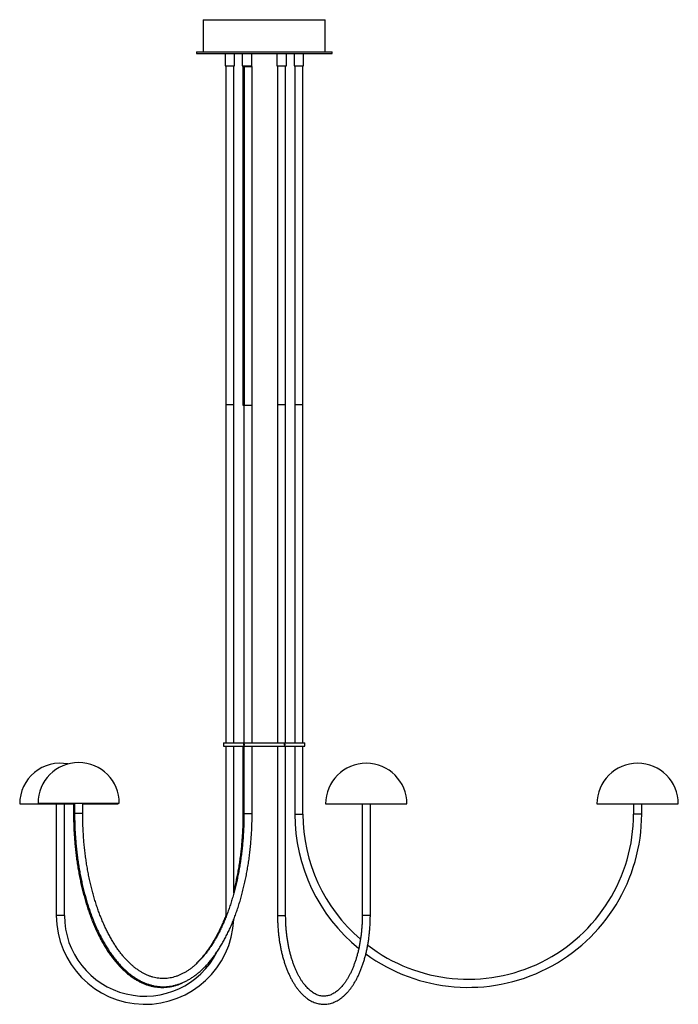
# Paper-space layout '_Normal a' of a CAD drawing. Header units: inches. Extents: x -14.2 to 24.1, y -15.1 to 42.1.
import ezdxf

# ---------------------------------------------------------------- set-up
doc = ezdxf.new("R2010")
doc.units = ezdxf.units.IN
doc.header["$MEASUREMENT"] = 0

psp = doc.layouts.new('_Normal a')

# ---------------------------------------------------------------- linework, layer by layer
at = {"color": 7, "linetype": 'Continuous', "lineweight": 25}
for p, q in [((-3.545, 42.147), (-3.545, 40.277)), ((-3.545, 42.147), (3.545, 42.147)), ((3.545, 40.277), (3.545, 42.147)), ((-3.935, 40.277), (-3.935, 40.177)), ((-3.935, 40.277), (3.935, 40.277)), ((-3.935, 40.177), (3.935, 40.177)), ((-2.283, 40.177), (-2.283, 39.469)), ((-1.732, 39.469), (-1.732, 40.177)), ((-1.28, 40.177), (-1.28, 39.469)), ((-0.728, 39.469), (-0.728, 40.177)), ((0.728, 40.177), (0.728, 39.469)), ((1.28, 39.469), (1.28, 40.177)), ((1.732, 40.177), (1.732, 39.469)), ((2.283, 39.469), (2.283, 40.177)), ((3.935, 40.177), (3.935, 40.277)), ((-2.283, 39.469), (-1.732, 39.469)), ((-2.244, 39.469), (-2.244, 0.098)), ((-1.772, 0.098), (-1.772, 39.469)), ((-1.28, 39.469), (-0.728, 39.469)), ((-1.24, 39.429), (-1.24, 19.744)), ((-1.24, 39.429), (-0.699, 39.429)), ((-1.171, 39.429), (-1.171, 19.744)), ((-0.699, 19.744), (-0.699, 39.429)), ((0.728, 39.469), (1.28, 39.469)), ((0.768, 39.469), (0.768, 0.098)), ((1.24, 0.098), (1.24, 39.469)), ((1.732, 39.469), (2.283, 39.469)), ((1.772, 39.469), (1.772, 0.098)), ((2.244, 0.098), (2.244, 39.469)), ((-2.244, 19.783), (-1.772, 19.783)), ((-1.24, 19.744), (-0.699, 19.744)), ((-1.181, 19.744), (-1.181, 0.098)), ((-0.709, 0.098), (-0.709, 19.744)), ((0.768, 19.783), (1.24, 19.783)), ((1.772, 19.783), (2.244, 19.783)), ((-2.362, 0.098), (-2.362, 0.039)), ((-2.362, 0.098), (2.362, 0.098)), ((2.362, 0.039), (2.362, 0.098)), ((-2.362, -0.039), (-2.362, -0.098)), ((-2.362, -0.098), (2.362, -0.098)), ((-2.244, -0.098), (-2.244, -9.941)), ((-1.772, -8.636), (-1.772, -0.098)), ((-1.24, -0.098), (-1.24, -4.035)), ((-1.181, -0.098), (-1.181, -3.996)), ((-0.709, -3.996), (-0.709, -0.098)), ((0.768, -0.098), (0.768, -9.941)), ((1.24, -9.941), (1.24, -0.098)), ((1.772, -0.098), (1.772, -4.035)), ((2.244, -4.035), (2.244, -0.098)), ((2.362, -0.098), (2.362, -0.039)), ((-13.15, -3.406), (-8.425, -3.406)), ((-11.024, -3.406), (-11.024, -3.996)), ((-10.551, -3.996), (-10.551, -3.406)), ((-9.488, -3.445), (-9.489, -3.406)), ((-8.484, -3.445), (-8.485, -3.406)), ((-14.213, -3.445), (-11.024, -3.445)), ((-12.087, -3.445), (-12.087, -9.941)), ((-11.614, -9.941), (-11.614, -3.445)), ((-11.083, -3.445), (-11.083, -4.035)), ((-10.551, -3.996), (-11.024, -3.996)), ((-10.551, -3.445), (-8.484, -3.445)), ((-1.181, -3.996), (-0.709, -3.996)), ((3.563, -3.445), (8.287, -3.445)), ((5.689, -3.445), (5.689, -9.941)), ((6.161, -9.941), (6.161, -3.445)), ((19.331, -3.445), (24.055, -3.445)), ((21.457, -3.445), (21.457, -4.035)), ((21.929, -4.035), (21.929, -3.445)), ((-11.027, -4.035), (-11.083, -4.035)), ((-1.24, -4.035), (-1.184, -4.035)), ((1.772, -4.035), (2.244, -4.035)), ((21.929, -4.035), (21.457, -4.035)), ((-11.614, -9.941), (-12.087, -9.941)), ((-2.244, -9.941), (-2.246, -10.075)), ((-2.244, -9.941), (-2.201, -9.941)), ((0.768, -9.941), (1.24, -9.941)), ((6.161, -9.941), (5.689, -9.941))]:
    psp.add_line(p, q, dxfattribs=at)
for centre, radius, start, end in [((-11.85, -3.445), 2.362, 79.1091, 180), ((-10.787, -3.406), 2.362, 0, 180), ((5.925, -3.445), 2.362, 0, 180), ((21.693, -3.445), 2.362, 0, 180), ((11.85, -4.035), 10.079, 180, 230.8469), ((11.85, -4.035), 9.606, 180, 229.2848), ((11.85, -4.035), 10.079, 233.8158, 0), ((11.85, -4.035), 9.606, 232.5426, 0), ((-6.929, -9.941), 5.157, 180, 357.4213), ((-6.929, -9.941), 4.685, 180, 333.1088)]:
    psp.add_arc(centre, radius, start, end, dxfattribs=at)
for points, knots in [([(-2.362, 0.039), (-2.362, 0.039), (-2.362, 0.04), (-2.362, 0.036), (-2.362, 0.028), (-2.362, 0.017), (-2.362, 0.004), (-2.362, -0.009), (-2.362, -0.022), (-2.362, -0.032), (-2.362, -0.038), (-2.362, -0.039), (-2.362, -0.039)], [0, 0, 0, 0, 0.037058, 0.144421, 0.25179, 0.359171, 0.466553, 0.573921, 0.681284, 0.788658, 0.896041, 1, 1, 1, 1]), ([(-1.215, 0), (-1.215, 0.005), (-1.214, 0.01), (-1.211, 0.02), (-1.208, 0.024), (-1.202, 0.031), (-1.198, 0.034), (-1.19, 0.038), (-1.186, 0.039), (-1.177, 0.039), (-1.172, 0.038), (-1.164, 0.034), (-1.16, 0.032), (-1.154, 0.024), (-1.151, 0.02), (-1.148, 0.01), (-1.147, 0.005), (-1.147, -0.005), (-1.148, -0.01), (-1.151, -0.02), (-1.154, -0.024), (-1.16, -0.031), (-1.164, -0.034), (-1.172, -0.038), (-1.177, -0.039), (-1.186, -0.039), (-1.19, -0.038), (-1.198, -0.034), (-1.202, -0.031), (-1.211, -0.021), (-1.215, -0.01), (-1.215, 0)], [0, 0, 0, 0, 0.0625, 0.0625, 0.125, 0.125, 0.1875, 0.1875, 0.25, 0.25, 0.3125, 0.3125, 0.375, 0.375, 0.4375, 0.4375, 0.5, 0.5, 0.5625, 0.5625, 0.625, 0.625, 0.6875, 0.6875, 0.75, 0.75, 0.8125, 0.8125, 0.875, 0.875, 1, 1, 1, 1]), ([(1.147, 0), (1.147, 0.005), (1.148, 0.01), (1.151, 0.02), (1.154, 0.024), (1.16, 0.031), (1.164, 0.034), (1.172, 0.038), (1.177, 0.039), (1.186, 0.039), (1.19, 0.038), (1.198, 0.034), (1.202, 0.032), (1.208, 0.024), (1.211, 0.02), (1.214, 0.01), (1.215, 0.005), (1.215, -0.005), (1.214, -0.01), (1.211, -0.02), (1.208, -0.024), (1.202, -0.031), (1.198, -0.034), (1.19, -0.038), (1.186, -0.039), (1.177, -0.039), (1.172, -0.038), (1.164, -0.034), (1.16, -0.031), (1.151, -0.021), (1.147, -0.01), (1.147, 0)], [0, 0, 0, 0, 0.0625, 0.0625, 0.125, 0.125, 0.1875, 0.1875, 0.25, 0.25, 0.3125, 0.3125, 0.375, 0.375, 0.4375, 0.4375, 0.5, 0.5, 0.5625, 0.5625, 0.625, 0.625, 0.6875, 0.6875, 0.75, 0.75, 0.8125, 0.8125, 0.875, 0.875, 1, 1, 1, 1]), ([(2.362, 0), (2.362, 0.004), (2.362, 0.013), (2.362, 0.025), (2.362, 0.034), (2.362, 0.039), (2.362, 0.039), (2.362, 0.039)], [0, 0, 0, 0, 0.2148173, 0.429634, 0.6444693, 0.8593169, 1, 1, 1, 1]), ([(2.362, -0.039), (2.362, -0.039), (2.362, -0.04), (2.362, -0.037), (2.362, -0.031), (2.362, -0.021), (2.362, -0.01), (2.362, -0.003), (2.362, 0)], [0, 0, 0, 0, 0.006835, 0.221474, 0.436114, 0.65078, 0.865457, 1, 1, 1, 1]), ([(-11.024, -3.996), (-11.023, -4.058), (-11.023, -4.238), (-11.017, -4.536), (-11.005, -4.888), (-10.986, -5.24), (-10.96, -5.59), (-10.929, -5.938), (-10.892, -6.284), (-10.848, -6.627), (-10.798, -6.967), (-10.742, -7.303), (-10.681, -7.635), (-10.613, -7.963), (-10.539, -8.286), (-10.46, -8.604), (-10.375, -8.916), (-10.285, -9.222), (-10.189, -9.522), (-10.088, -9.815), (-9.981, -10.101), (-9.87, -10.379), (-9.753, -10.65), (-9.632, -10.913), (-9.505, -11.167), (-9.374, -11.413), (-9.239, -11.649), (-9.099, -11.876), (-8.955, -12.094), (-8.806, -12.301), (-8.654, -12.498), (-8.498, -12.685), (-8.339, -12.861), (-8.176, -13.026), (-8.01, -13.18), (-7.841, -13.322), (-7.669, -13.452), (-7.495, -13.57), (-7.319, -13.676), (-7.141, -13.77), (-6.961, -13.852), (-6.78, -13.921), (-6.598, -13.977), (-6.416, -14.021), (-6.232, -14.052), (-6.049, -14.071), (-5.866, -14.077), (-5.683, -14.071), (-5.5, -14.052), (-5.317, -14.021), (-5.136, -13.977), (-4.955, -13.922), (-4.776, -13.854), (-4.598, -13.773), (-4.421, -13.681), (-4.246, -13.576), (-4.073, -13.459), (-3.902, -13.33), (-3.734, -13.19), (-3.568, -13.038), (-3.406, -12.874), (-3.247, -12.7), (-3.091, -12.514), (-2.939, -12.318), (-2.79, -12.112), (-2.646, -11.895), (-2.506, -11.669), (-2.37, -11.433), (-2.238, -11.189), (-2.111, -10.935), (-1.989, -10.673), (-1.872, -10.403), (-1.76, -10.125), (-1.653, -9.84), (-1.552, -9.547), (-1.455, -9.248), (-1.364, -8.942), (-1.279, -8.63), (-1.199, -8.313), (-1.125, -7.99), (-1.057, -7.663), (-0.995, -7.331), (-0.939, -6.995), (-0.888, -6.656), (-0.844, -6.313), (-0.806, -5.967), (-0.774, -5.619), (-0.748, -5.269), (-0.729, -4.918), (-0.716, -4.565), (-0.71, -4.258), (-0.709, -4.068), (-0.709, -3.996)], [0, 0, 0, 0, 0.005927, 0.017172, 0.028419, 0.039666, 0.050913, 0.062162, 0.073411, 0.084662, 0.095915, 0.107169, 0.118426, 0.129685, 0.140947, 0.152212, 0.163481, 0.174752, 0.186028, 0.197308, 0.208591, 0.21988, 0.231173, 0.24247, 0.253773, 0.265079, 0.276391, 0.287705, 0.299023, 0.310343, 0.321664, 0.332982, 0.344295, 0.355601, 0.366895, 0.378172, 0.389428, 0.400657, 0.411855, 0.423015, 0.434135, 0.445213, 0.456247, 0.46724, 0.478196, 0.489123, 0.500029, 0.510925, 0.52182, 0.532723, 0.543644, 0.554594, 0.565578, 0.576602, 0.587667, 0.598774, 0.609921, 0.621104, 0.63232, 0.643562, 0.654825, 0.666106, 0.677399, 0.688701, 0.700008, 0.711318, 0.722629, 0.733938, 0.745245, 0.756548, 0.767848, 0.779144, 0.790436, 0.801723, 0.813006, 0.824285, 0.83556, 0.846832, 0.8581, 0.869364, 0.880626, 0.891885, 0.903142, 0.914397, 0.925649, 0.9369, 0.94815, 0.959398, 0.970646, 0.981892, 0.993139, 1, 1, 1, 1]), ([(-1.181, -3.996), (-1.181, -4.057), (-1.182, -4.233), (-1.187, -4.524), (-1.2, -4.869), (-1.218, -5.213), (-1.243, -5.556), (-1.274, -5.897), (-1.311, -6.235), (-1.353, -6.57), (-1.402, -6.901), (-1.457, -7.229), (-1.517, -7.553), (-1.583, -7.872), (-1.655, -8.186), (-1.732, -8.494), (-1.814, -8.797), (-1.902, -9.093), (-1.995, -9.383), (-2.093, -9.665), (-2.195, -9.94), (-2.303, -10.207), (-2.415, -10.466), (-2.531, -10.717), (-2.651, -10.959), (-2.776, -11.191), (-2.904, -11.414), (-3.036, -11.628), (-3.171, -11.831), (-3.309, -12.025), (-3.451, -12.208), (-3.595, -12.38), (-3.742, -12.542), (-3.891, -12.692), (-4.042, -12.832), (-4.195, -12.96), (-4.35, -13.077), (-4.507, -13.182), (-4.665, -13.276), (-4.825, -13.358), (-4.986, -13.429), (-5.148, -13.488), (-5.311, -13.535), (-5.475, -13.57), (-5.64, -13.593), (-5.806, -13.604), (-5.972, -13.602), (-6.138, -13.588), (-6.304, -13.561), (-6.469, -13.522), (-6.634, -13.471), (-6.797, -13.408), (-6.959, -13.333), (-7.12, -13.246), (-7.279, -13.147), (-7.436, -13.037), (-7.591, -12.916), (-7.744, -12.783), (-7.896, -12.639), (-8.044, -12.484), (-8.19, -12.318), (-8.334, -12.142), (-8.474, -11.955), (-8.612, -11.757), (-8.746, -11.55), (-8.876, -11.333), (-9.003, -11.106), (-9.126, -10.87), (-9.245, -10.625), (-9.36, -10.372), (-9.47, -10.11), (-9.575, -9.84), (-9.676, -9.562), (-9.772, -9.277), (-9.863, -8.985), (-9.949, -8.686), (-10.029, -8.382), (-10.104, -8.071), (-10.174, -7.756), (-10.238, -7.435), (-10.296, -7.11), (-10.349, -6.781), (-10.395, -6.448), (-10.436, -6.111), (-10.47, -5.772), (-10.499, -5.431), (-10.521, -5.088), (-10.538, -4.743), (-10.548, -4.404), (-10.551, -4.154), (-10.551, -4.021), (-10.551, -3.996)], [0, 0, 0, 0, 0.00598, 0.017361, 0.028741, 0.040121, 0.051501, 0.062879, 0.074256, 0.085632, 0.097005, 0.108377, 0.119746, 0.131112, 0.142476, 0.153836, 0.165193, 0.176546, 0.187895, 0.19924, 0.21058, 0.221915, 0.233245, 0.244571, 0.255891, 0.267206, 0.278517, 0.289823, 0.301126, 0.312426, 0.323726, 0.335025, 0.346327, 0.357634, 0.368951, 0.380281, 0.39163, 0.403005, 0.414413, 0.42586, 0.437356, 0.448906, 0.460515, 0.472184, 0.48391, 0.495684, 0.507489, 0.519306, 0.531107, 0.542872, 0.554588, 0.566247, 0.577846, 0.589388, 0.600877, 0.612321, 0.623727, 0.635103, 0.646456, 0.657791, 0.669115, 0.68043, 0.691741, 0.703049, 0.714358, 0.725668, 0.73698, 0.748296, 0.759616, 0.77094, 0.782269, 0.793602, 0.80494, 0.816282, 0.827629, 0.83898, 0.850335, 0.861693, 0.873055, 0.88442, 0.895787, 0.907157, 0.91853, 0.929904, 0.94128, 0.952658, 0.964036, 0.975416, 0.986797, 0.997579, 1, 1, 1, 1]), ([(-11.083, -4.035), (-11.083, -4.098), (-11.082, -4.277), (-11.076, -4.575), (-11.064, -4.928), (-11.045, -5.279), (-11.02, -5.63), (-10.988, -5.978), (-10.951, -6.324), (-10.907, -6.667), (-10.857, -7.006), (-10.801, -7.343), (-10.74, -7.675), (-10.672, -8.002), (-10.599, -8.325), (-10.519, -8.643), (-10.434, -8.955), (-10.344, -9.261), (-10.248, -9.561), (-10.147, -9.854), (-10.04, -10.14), (-9.929, -10.419), (-9.812, -10.689), (-9.691, -10.952), (-9.564, -11.206), (-9.433, -11.452), (-9.298, -11.688), (-9.158, -11.915), (-9.014, -12.133), (-8.865, -12.34), (-8.713, -12.538), (-8.557, -12.725), (-8.398, -12.9), (-8.235, -13.065), (-8.069, -13.219), (-7.9, -13.361), (-7.728, -13.491), (-7.554, -13.61), (-7.378, -13.716), (-7.2, -13.81), (-7.02, -13.891), (-6.839, -13.96), (-6.657, -14.016), (-6.475, -14.06), (-6.292, -14.091), (-6.108, -14.11), (-5.925, -14.116), (-5.742, -14.11), (-5.559, -14.091), (-5.376, -14.06), (-5.195, -14.017), (-5.014, -13.961), (-4.875, -13.91), (-4.797, -13.874), (-4.778, -13.865)], [0, 0, 0, 0, 0.0104141, 0.0301743, 0.0499356, 0.0696976, 0.0894609, 0.1092258, 0.1289928, 0.1487623, 0.1685347, 0.1883105, 0.2080902, 0.2278741, 0.2476629, 0.2674569, 0.2872567, 0.3070626, 0.3268752, 0.3466949, 0.3665221, 0.3863572, 0.4062003, 0.4260517, 0.4459113, 0.4657789, 0.485654, 0.5055357, 0.5254229, 0.5453136, 0.5652048, 0.5850923, 0.6049716, 0.6248368, 0.6446813, 0.664497, 0.6842752, 0.7040066, 0.7236819, 0.7432926, 0.762832, 0.7822961, 0.8016843, 0.8210003, 0.840252, 0.8594516, 0.8786151, 0.8977606, 0.9169043, 0.9360626, 0.9552536, 0.9744933, 0.9937939, 1, 1, 1, 1]), ([(-1.24, -4.035), (-1.24, -4.096), (-1.241, -4.272), (-1.246, -4.563), (-1.259, -4.909), (-1.277, -5.253), (-1.302, -5.595), (-1.333, -5.936), (-1.37, -6.274), (-1.413, -6.609), (-1.461, -6.941), (-1.516, -7.269), (-1.576, -7.592), (-1.642, -7.911), (-1.707, -8.198), (-1.752, -8.377), (-1.772, -8.452)], [0, 0, 0, 0, 0.039636, 0.115068, 0.1905, 0.26593, 0.341353, 0.41677, 0.492178, 0.567576, 0.642962, 0.718333, 0.793689, 0.869028, 0.944347, 1, 1, 1, 1]), ([(-2.245, -9.95), (-2.248, -9.959), (-2.286, -10.061), (-2.362, -10.246), (-2.474, -10.506), (-2.59, -10.756), (-2.71, -10.998), (-2.835, -11.231), (-2.963, -11.454), (-3.095, -11.667), (-3.23, -11.871), (-3.368, -12.064), (-3.51, -12.247), (-3.654, -12.419), (-3.801, -12.581), (-3.9, -12.68), (-3.95, -12.73)], [0, 0, 0, 0, 0.007824, 0.084303, 0.160749, 0.237161, 0.313538, 0.389883, 0.466195, 0.542479, 0.618739, 0.694982, 0.771218, 0.847456, 0.92371, 1, 1, 1, 1]), ([(0.768, -9.941), (0.768, -9.985), (0.768, -10.114), (0.774, -10.327), (0.787, -10.578), (0.806, -10.828), (0.831, -11.076), (0.863, -11.321), (0.901, -11.563), (0.944, -11.801), (0.994, -12.035), (1.05, -12.264), (1.111, -12.487), (1.178, -12.705), (1.251, -12.916), (1.329, -13.12), (1.413, -13.316), (1.501, -13.505), (1.595, -13.685), (1.693, -13.857), (1.797, -14.019), (1.904, -14.172), (2.017, -14.314), (2.133, -14.446), (2.253, -14.566), (2.377, -14.676), (2.503, -14.773), (2.633, -14.858), (2.765, -14.93), (2.898, -14.99), (3.033, -15.037), (3.168, -15.07), (3.304, -15.092), (3.44, -15.1), (3.575, -15.096), (3.71, -15.08), (3.843, -15.051), (3.976, -15.01), (4.107, -14.957), (4.237, -14.892), (4.365, -14.814), (4.491, -14.725), (4.614, -14.623), (4.735, -14.51), (4.852, -14.385), (4.965, -14.249), (5.075, -14.102), (5.181, -13.946), (5.281, -13.779), (5.378, -13.604), (5.469, -13.42), (5.555, -13.227), (5.636, -13.027), (5.712, -12.82), (5.782, -12.605), (5.847, -12.385), (5.906, -12.159), (5.959, -11.927), (6.006, -11.691), (6.047, -11.451), (6.082, -11.208), (6.11, -10.961), (6.133, -10.712), (6.149, -10.462), (6.159, -10.214), (6.161, -10.04), (6.161, -9.951), (6.161, -9.941)], [0, 0, 0, 0, 0.00834, 0.024143, 0.039948, 0.055756, 0.071568, 0.087384, 0.103208, 0.119039, 0.13488, 0.150732, 0.166597, 0.182475, 0.198369, 0.214279, 0.230208, 0.246154, 0.262119, 0.278101, 0.294098, 0.310106, 0.326115, 0.342113, 0.358082, 0.374003, 0.389851, 0.4056, 0.421225, 0.436709, 0.452042, 0.467229, 0.482291, 0.497258, 0.512173, 0.527076, 0.542004, 0.557001, 0.572101, 0.587332, 0.602704, 0.618216, 0.633858, 0.649608, 0.665445, 0.681344, 0.697283, 0.713245, 0.729217, 0.745184, 0.761142, 0.777086, 0.793015, 0.808929, 0.824827, 0.84071, 0.856579, 0.872436, 0.888281, 0.904116, 0.919942, 0.935761, 0.951575, 0.967384, 0.98319, 0.998163, 1, 1, 1, 1]), ([(5.689, -9.941), (5.689, -9.983), (5.688, -10.106), (5.683, -10.31), (5.671, -10.551), (5.652, -10.79), (5.628, -11.027), (5.598, -11.261), (5.561, -11.492), (5.52, -11.718), (5.472, -11.939), (5.419, -12.155), (5.361, -12.365), (5.298, -12.568), (5.23, -12.764), (5.158, -12.952), (5.081, -13.133), (5, -13.304), (4.915, -13.466), (4.827, -13.619), (4.736, -13.762), (4.642, -13.894), (4.545, -14.016), (4.447, -14.128), (4.346, -14.228), (4.244, -14.317), (4.141, -14.395), (4.037, -14.462), (3.932, -14.517), (3.827, -14.562), (3.72, -14.595), (3.612, -14.617), (3.503, -14.627), (3.393, -14.625), (3.282, -14.611), (3.171, -14.585), (3.061, -14.546), (2.953, -14.495), (2.845, -14.433), (2.74, -14.36), (2.636, -14.275), (2.533, -14.18), (2.433, -14.074), (2.335, -13.957), (2.239, -13.829), (2.147, -13.691), (2.057, -13.543), (1.97, -13.385), (1.888, -13.219), (1.809, -13.043), (1.734, -12.859), (1.664, -12.667), (1.599, -12.467), (1.538, -12.261), (1.483, -12.048), (1.433, -11.829), (1.388, -11.606), (1.349, -11.377), (1.316, -11.145), (1.289, -10.91), (1.267, -10.672), (1.252, -10.432), (1.242, -10.188), (1.241, -10.024), (1.24, -9.941)], [0, 0, 0, 0, 0.0084894, 0.0246718, 0.0408538, 0.0570326, 0.0732068, 0.0893748, 0.1055352, 0.1216864, 0.1378268, 0.1539547, 0.1700685, 0.1861664, 0.202247, 0.2183087, 0.2343503, 0.2503709, 0.2663702, 0.2823488, 0.2983089, 0.3142541, 0.3301912, 0.3461279, 0.362076, 0.3780548, 0.3940904, 0.4102177, 0.4264805, 0.4429301, 0.4596192, 0.4765885, 0.4938432, 0.5113247, 0.5288912, 0.5463243, 0.5635046, 0.580393, 0.5970112, 0.6134094, 0.6296432, 0.6457622, 0.6618066, 0.677807, 0.6937857, 0.7097585, 0.7257332, 0.7417177, 0.757717, 0.7737338, 0.7897695, 0.8058242, 0.8218973, 0.8379879, 0.8540947, 0.8702162, 0.8863507, 0.9024968, 0.9186529, 0.9348173, 0.9509885, 0.9671651, 0.9833456, 1, 1, 1, 1])]:
    psp.add_open_spline(points, degree=3, knots=knots, dxfattribs=at)

doc.saveas('drawing.dxf')
